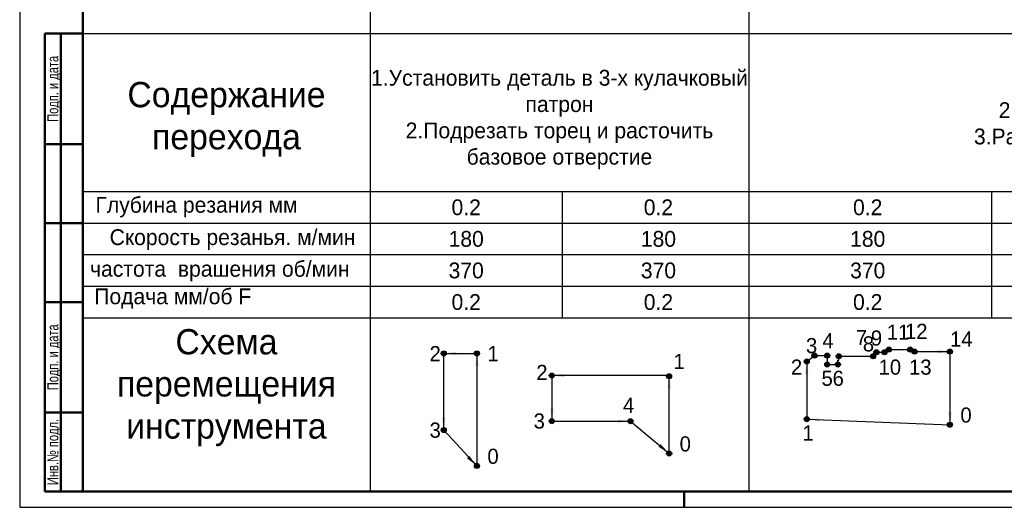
# Model space of a CAD drawing. Header units: millimetres. Extents: x 0 to 4205, y 0 to 1485.
# Tile 1 of 28: x 0 to 780, y 0 to 386. Entities that reach past the tile are written whole.
import ezdxf
from ezdxf.enums import TextEntityAlignment as Align

# ---------------------------------------------------------------- set-up
doc = ezdxf.new("R2010")
doc.units = ezdxf.units.MM
doc.header["$LTSCALE"] = 2.5
for name, color, linetype, lineweight in [('AM_5', 3, 'Continuous', 25), ('AM_6', 2, 'Continuous', 35), ('AM_8', 1, 'Continuous', 25), ('AM_BOR', 7, 'Continuous', 50)]:
    doc.layers.add(name, color=color, linetype=linetype, lineweight=lineweight)
doc.styles.add('ACISOTS', font='aaa.shx')
doc.styles.get("Standard").update_dxf_attribs({"font": 'aaa.shx'})

# ---------------------------------------------------------------- blocks, each defined once
blk = doc.blocks.new('A1')
at = {"color": 7, "lineweight": 50}
blk.add_line((20, 5), (20, 589), dxfattribs=at)
blk.add_lwpolyline([(20, 5), (836, 5), (836, 589), (20, 589)], dxfattribs=at)
at = {"layer": 'AM_BOR', "color": 7, "lineweight": 50}
for p, q in [((8, 5), (8, 150)), ((8, 150), (20, 150)), ((13, 5), (13, 150)), ((8, 115), (20, 115)), ((8, 90), (20, 90)), ((8, 65), (20, 65)), ((8, 30), (20, 30)), ((8, 5), (20, 5))]:
    blk.add_line(p, q, dxfattribs=at)
at = {"layer": 'AM_BOR', "color": 7}
blk.add_line((589, 5), (20, 5), dxfattribs=at)
at = {"layer": 'AM_BOR', "color": 6}
blk.add_line((210.5, 0), (210.5, 5), dxfattribs=at)
at = {"layer": 'AM_BOR', "color": 6, "lineweight": 25}
blk.add_lwpolyline([(0, 0), (841, 0), (841, 594), (0, 594)], close=True, dxfattribs=at)
at = {"layer": 'AM_BOR', "color": 5, "lineweight": 35, "width": 0.75}
for s, p in [('Подп. и дата', (10.5, 132.5)), ('Подп. и дата', (10.5, 47.5)), ('Инв.№ подл.', (10.5, 17.5))]:
    blk.add_text(s, height=3.5, rotation=90, dxfattribs=at).set_placement(p, align=Align.MIDDLE_CENTER)
at = {"layer": 'AM_BOR', "color": 7, "lineweight": 70, "ltscale": 0.75, "width": 0.75}
blk.add_attdef('NUMB', text='', height=7, rotation=180, dxfattribs=at).set_placement((55, 582), align=Align.MIDDLE_CENTER)
blk = doc.blocks.new('Стрела')
at = {"layer": 'AM_5'}
blk.add_trace([(1.32, -10), (-1.32, -10), (0, 0)], dxfattribs=at)

msp = doc.modelspace()

# ---------------------------------------------------------------- hatches: boundary and pattern name
at = {"layer": 'AM_8'}
for points in [[(686.4593, 124.8187, 1), (690.4593, 124.8187, 1)], [(703.1538, 124.8187, 1), (707.1538, 124.8187, 1)], [(706.5758, 123.223, 1), (710.5758, 123.223, 1)], [(734.7868, 123.223, 1), (738.7868, 123.223, 1)], [(333.8765, 121.843, 1), (337.8765, 121.843, 1)], [(360.1691, 121.843, 1), (364.1691, 121.843, 1)], [(621.3524, 115.4401, 1), (625.3524, 115.4401, 1)], [(627.4094, 120.0991, 1), (631.4094, 120.0991, 1)], [(637.5472, 120.0991, 1), (641.5472, 120.0991, 1)], [(646.7523, 119.5861, 1), (650.7523, 119.5861, 1)], [(673.8712, 119.5861, 1), (677.8712, 119.5861, 1)], [(676.5181, 122.7406, 1), (680.5181, 122.7406, 1)], [(682.8599, 122.7406, 1), (686.8599, 122.7406, 1)], [(637.5472, 113.0569, 1), (641.5472, 113.0569, 1)], [(645.9791, 113.0569, 1), (649.9791, 113.0569, 1)], [(419.4652, 104.2993, 1), (423.4652, 104.2993, 1)], [(512.3049, 103.7016, 1), (516.3049, 103.7016, 1)], [(621.3524, 69.7479, 1), (625.3524, 69.7479, 1)], [(333.8765, 61.1391, 1), (337.8765, 61.1391, 1)], [(419.4652, 68.1474, 1), (423.4652, 68.1474, 1)], [(481.7817, 68.1474, 1), (485.7817, 68.1474, 1)], [(734.7868, 65.4076, 1), (738.7868, 65.4076, 1)], [(512.3836, 42.563, 1), (516.3836, 42.563, 1)], [(360.1691, 32.7595, 1), (364.1691, 32.7595, 1)]]:
    msp.add_hatch(color=256, dxfattribs=at).paths.add_polyline_path(points)

# ---------------------------------------------------------------- linework, layer by layer
for centre in [(688.4593, 124.8187), (705.1538, 124.8187), (708.5758, 123.223), (736.7868, 123.223), (335.8765, 121.843), (362.1691, 121.843), (623.3524, 115.4401), (629.4094, 120.0991), (639.5472, 120.0991), (648.7523, 119.5861), (675.8712, 119.5861), (678.5181, 122.7406), (684.8599, 122.7406), (639.5472, 113.0569), (647.9791, 113.0569), (421.4652, 104.2993), (514.3049, 103.7016), (623.3524, 69.7479), (335.8765, 61.1391), (421.4652, 68.1474), (483.7817, 68.1474), (736.7868, 65.4076), (514.3836, 42.563), (362.1691, 32.7595)]:
    msp.add_circle(centre, 2)
at = {"layer": 'AM_5'}
for p, q in [((335.8765, 61.1391), (335.8765, 121.843)), ((335.8765, 121.843), (362.1691, 121.843)), ((362.1691, 121.843), (362.1691, 32.7595)), ((736.7868, 123.223), (736.7868, 65.4076)), ((623.3524, 115.4401), (623.3524, 69.7479)), ((514.3836, 104.2993), (421.4652, 104.2993)), ((421.4652, 104.2993), (421.4652, 68.1474)), ((514.3836, 42.563), (514.3836, 104.2993)), ((421.4652, 68.1474), (483.7817, 68.1474)), ((483.7817, 68.1474), (514.3836, 42.563)), ((623.3524, 69.7479), (736.7868, 65.4076)), ((362.1691, 32.7595), (335.8765, 61.1391))]:
    msp.add_line(p, q, dxfattribs=at)
msp.add_lwpolyline([(623.3524, 115.4401), (629.4094, 120.0991), (639.5472, 120.0991), (639.5472, 113.0569), (647.9791, 113.0569), (647.9791, 116.3656), (648.7523, 116.3656), (648.7523, 119.5861), (675.8712, 119.5861), (678.5181, 122.7406), (684.8599, 122.7406), (688.4593, 124.8187), (705.1538, 124.8187), (708.5758, 123.223), (736.7868, 123.223)], dxfattribs=at)
at = {"layer": 'AM_8'}
for p, q in [((277.5, 873), (277.5, 12.5)), ((577.5, 873), (577.5, 12.5)), ((50, 375), (1627.5, 375)), ((50, 250), (1627.5, 250)), ((429.7505, 250), (429.7505, 150)), ((769.5895, 250), (769.5895, 150)), ((50, 225), (1627.5, 225)), ((50, 200), (1627.5, 200)), ((50, 175), (1627.5, 175)), ((50, 150), (1627.5, 150))]:
    msp.add_line(p, q, dxfattribs=at)

# ---------------------------------------------------------------- block references
at = {"lineweight": 0, "xscale": 2.5, "yscale": 2.5, "zscale": 2.5}
msp.add_blockref('A1', (0, 0), dxfattribs=at)
at = {"layer": 'AM_5'}
for p, rotation in [((335.8765, 121.843), 90), ((736.7868, 123.223), 270), ((421.4652, 104.2993), 90), ((421.4652, 68.1474), 180), ((335.8765, 61.1391), 180), ((623.3524, 69.7479), 87.02914238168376), ((736.7868, 65.4076), 180), ((483.7817, 68.1474), 270), ((514.3836, 42.563), 229.9999999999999), ((362.1691, 32.7595), 225)]:
    msp.add_blockref('Стрела', p, dxfattribs=dict(at, rotation=rotation))
for p in [(362.1691, 121.843), (623.3524, 115.4401), (514.3836, 104.2993)]:
    msp.add_blockref('Стрела', p, dxfattribs=at)

# ---------------------------------------------------------------- texts
at = {"color": 7, "lineweight": 0, "style": 'ACISOTS'}
for s, p in [('Глубина резания мм', (60.0031, 233.1915)), ('Скорость резанья. м/мин ', (71.2479, 207.5749)), (' частота  врашения об/мин', (51.0632, 182.5214)), ('Подача мм/об F', (59.0466, 160.7402))]:
    msp.add_text(s, height=12.5, dxfattribs=at).set_placement(p)
for s, p in [('0.2', (353.6252, 237.5)), ('0.2', (505.8757, 237.5)), ('0.2', (671.6252, 237.5)), ('180', (353.6252, 212.5)), ('180', (505.8757, 212.5)), ('180', (671.6252, 212.5)), ('370', (353.6252, 187.5)), ('370', (505.8757, 187.5)), ('370', (671.6252, 187.5)), ('0.2', (353.6252, 162.5)), ('0.2', (505.8757, 162.5)), ('0.2', (671.6252, 162.5))]:
    msp.add_text(s, height=12.5, dxfattribs=at).set_placement(p, align=Align.MIDDLE_CENTER)
for s, p in [('7', (662.2526, 128.3891)), ('11', (686.7101, 132.5964)), ('12', (701.1492, 133.2955)), ('3', (622.7178, 121.9815)), ('4', (635.7567, 125.9057)), ('8', (667.7433, 123.3771)), ('9', (674.1192, 128.0136)), ('14', (736.7951, 127.1848)), ('2', (324.6082, 115.6473)), ('1', (370.434, 115.6473)), ('1', (517.7548, 109.4029)), ('2', (610.8059, 104.9695)), ('10', (680.2314, 104.9695)), ('13', (704.361, 104.9695)), ('2', (409.1413, 100.7418)), ('5', (635.0707, 96.1378)), ('6', (643.821, 96.1231)), ('4', (477.7764, 74.7766)), ('0', (745.0517, 67.033)), ('3', (407.0479, 62.3052)), ('3', (324.6082, 55.0927)), ('1', (619.994, 52.861)), ('0', (522.6484, 44.1884)), ('0', (370.434, 34.3849))]:
    msp.add_text(s, height=12).set_placement(p)
at = {"layer": 'AM_6', "color": 7, "lineweight": 50, "attachment_point": 5}
for s, insert, char_height, width in [('1.Установить деталь в 3-х кулачковый патрон\\P2.Подрезать торец и расточить базовое отверстие ', (427.5, 306.8703), 12.5, 300), ('Содержание перехода', (163.75, 307.0096), 20, 227.5), ('1.Переустановить деталь\\P2.Точить наружную поверхность по эскизу\\P3.Расточить внутренние поверхности по эскизу', (940, 312.5), 12.5, 455.093083), ('Схема перемещения инструмента', (163.75, 94.6908), 20, 227.5)]:
    msp.add_mtext(s, dxfattribs=dict(at, insert=insert, char_height=char_height, width=width))

doc.saveas('drawing.dxf')
